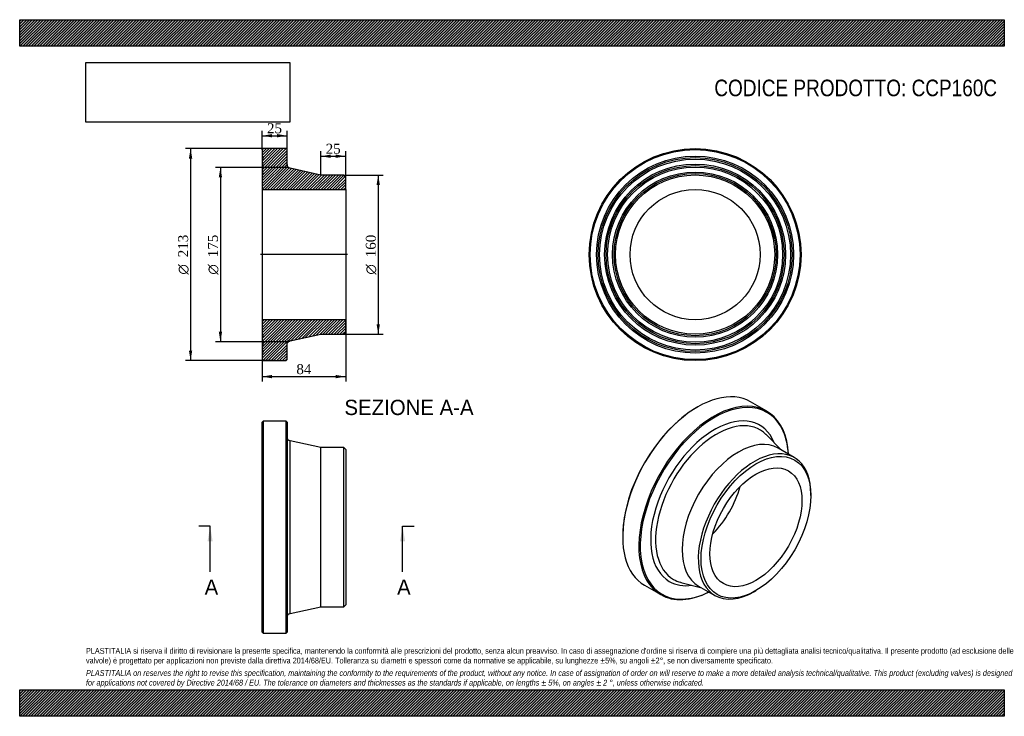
# Model space of a CAD drawing. Header units: millimetres. Extents: x 0 to 990, y 0 to 700.
import ezdxf
from ezdxf.enums import TextEntityAlignment as Align
from ezdxf.lldxf.tags import DXFTag

# ---------------------------------------------------------------- set-up
doc = ezdxf.new("R2010")
doc.units = ezdxf.units.MM
doc.header["$LTSCALE"] = 3.333333
for name, color, linetype in [('CCP160C', 7, 'Continuous'), ('Default', 7, 'Continuous'), ('DV4_Default', 7, 'Continuous')]:
    doc.layers.add(name, color=color, linetype=linetype)
doc.styles.add('SEACAD_Solid_Edge_ANSI', font='seans.ttf')
doc.styles.add('SEACAD_Solid_Edge_ANSI1_Symbols', font='semeca1.ttf')
doc.styles.add('SEACAD_Times_New_Roman', font='times.ttf')
tags = doc.linetypes.add('CENTER2', pattern=[28.575, 19.05, -3.175, 3.175, -3.175]).pattern_tags.tags
tags[10:11] = [DXFTag(74, 4), DXFTag(75, 0), DXFTag(340, '0'), DXFTag(46, 0.0), DXFTag(50, 0.0), DXFTag(44, 0.0), DXFTag(45, 0.0)]
tags[8:9] = [DXFTag(74, 4), DXFTag(75, 0), DXFTag(340, '0'), DXFTag(46, 0.0), DXFTag(50, 0.0), DXFTag(44, 0.0), DXFTag(45, 0.0)]
tags[6:7] = [DXFTag(74, 4), DXFTag(75, 0), DXFTag(340, '0'), DXFTag(46, 0.0), DXFTag(50, 0.0), DXFTag(44, 0.0), DXFTag(45, 0.0)]
tags[4:5] = [DXFTag(74, 4), DXFTag(75, 0), DXFTag(340, '0'), DXFTag(46, 0.0), DXFTag(50, 0.0), DXFTag(44, 0.0), DXFTag(45, 0.0)]
doc.dimstyles.new('ANSImm', dxfattribs={"dimtxt": 10, "dimasz": 10, "dimexe": 5, "dimexo": 0, "dimgap": 2.5, "dimtad": 1, "dimdsep": 46, "dimtxsty": 'SEACAD_Times_New_Roman', "dimblk1": '_SE_FILLED', "dimblk2": '_SE_FILLED', "dimsah": 1, "dimcen": 5, "dimazin": 0, "dimtfac": 0.85, "dimtdec": 3, "dimtofl": 0, "dimtmove": 0, "dimatfit": 3, "dimfxl": 1, "dimarcsym": 0})
picture_1 = doc.add_image_def('image1.jpg', size_in_pixel=(4302, 1260))

# ---------------------------------------------------------------- blocks, each defined once
blk = doc.blocks.new('SE')
at = {"layer": 'CCP160C', "color": 7, "linetype": 'Continuous'}
for p, q in [((244.78, 296.58), (243.78, 295.58)), ((243.78, 84.58), (243.78, 295.58)), ((244.78, 296.58), (244.78, 83.58)), ((267.78, 296.58), (244.78, 296.58)), ((267.78, 83.58), (267.78, 296.58)), ((268.78, 295.58), (267.78, 296.58)), ((268.78, 295.58), (268.78, 84.58)), ((271.92, 103.27), (271.92, 276.89)), ((302.78, 270.08), (271.92, 276.89)), ((302.78, 110.08), (302.78, 270.08)), ((325.78, 270.08), (302.78, 270.08)), ((325.78, 110.08), (325.78, 270.08)), ((327.78, 268.08), (325.78, 270.08)), ((327.78, 268.08), (327.78, 112.08)), ((271.92, 103.27), (302.78, 110.08)), ((302.78, 110.08), (325.78, 110.08)), ((325.78, 110.08), (327.78, 112.08)), ((243.78, 84.58), (244.78, 83.58)), ((244.78, 83.58), (267.78, 83.58)), ((267.78, 83.58), (268.78, 84.58))]:
    blk.add_line(p, q, dxfattribs=at)
for centre, start, end in [((272.78, 280.8), 180, 257.56044), ((272.78, 99.37), 102.43956, 180)]:
    blk.add_arc(centre, 4, start, end, dxfattribs=at)
blk = doc.blocks.new('SE1')
at = {"layer": 'CCP160C', "color": 7, "linetype": 'Continuous'}
for p, q in [((681.58, 310.8), (680.88, 310.4)), ((751.1, 306.69), (734.83, 316.08)), ((765.73, 267.64), (750.42, 283.12)), ((778.86, 260.06), (762.6, 269.45)), ((795.43, 221.81), (795.43, 223.44)), ((606.28, 181.19), (606.28, 180.37)), ((628.33, 131.62), (644.6, 122.23)), ((664.67, 134.6), (685.73, 129.07)), ((682.6, 130.89), (698.86, 121.5)), ((738.86, 125.46), (740.27, 126.28))]:
    blk.add_line(p, q, dxfattribs=at)
for centre, major_axis, start_param, end_param in [((681.58, 223.85), (53.25, 92.23), 0, 3.141593), ((697.85, 214.46), (-53.25, -92.23), 2.420635, 6.283185), ((698.55, 214.05), (52.75, 91.37), 0, 3.851697), ((680.88, 224.26), (-52.75, -91.37), 3.926991, 5.497787), ((698.55, 214.05), (-45.36, -78.56), 2.717994, 6.283185), ((698.55, 214.05), (52.75, 91.37), 5.573081, 6.283185), ((700.77, 212.77), (-43.4, -75.18), 2.986026, 6.283185), ((722.6, 200.17), (-40, -69.28), 3.141593, 6.283185), ((700.77, 212.77), (-43.4, -75.18), -3.298212, -3.29716), ((738.86, 190.78), (-40, -69.28), 2.356194, 6.283185), ((680.88, 224.26), (-32.7, -56.64), 1.138988, 2.002604), ((698.55, 214.05), (-45.36, -78.56), 0, 0.423599), ((700.77, 212.77), (-43.4, -75.18), 0, 0.153878), ((700.77, 212.77), (-43.4, -75.18), 0.153878, 0.156619), ((697.85, 214.46), (-53.25, -92.23), 0, 0.720958), ((738.86, 190.78), (-40, -69.28), 0, 0.785398)]:
    blk.add_ellipse(centre, major_axis=major_axis, ratio=0.57735, start_param=start_param, end_param=end_param, dxfattribs=at)
for major_axis in [(39, 67.55), (-32.7, -56.64)]:
    blk.add_ellipse((740.27, 189.96), major_axis=major_axis, ratio=0.57735, dxfattribs=at)
blk = doc.blocks.new('SE2')
at = {"layer": 'CCP160C', "color": 7, "linetype": 'Continuous'}
for radius in [106.5, 105.5, 99, 97.5, 96, 91, 89.5, 88, 83, 81.5, 80, 65.4]:
    blk.add_circle((679.11, 463.95), radius, dxfattribs=at)
blk = doc.blocks.new('SE4')
at = {"color": 7, "linetype": 'Continuous', "style": 'SEACAD_Solid_Edge_ANSI'}
blk.add_text('A', height=15.33, dxfattribs=at).set_placement((185.94, 137.44), align=Align.TOP_LEFT)
blk = doc.blocks.new('SE5')
at = {"color": 7, "linetype": 'Continuous', "style": 'SEACAD_Solid_Edge_ANSI'}
blk.add_text('A', height=15.33, dxfattribs=at).set_placement((379.45, 137.44), align=Align.TOP_LEFT)
blk = doc.blocks.new('SEANNOT_GROUP')
at = {"linetype": 'Continuous'}
blk.add_hatch(color=7, dxfattribs=at).paths.add_polyline_path([(194.02, 175.77), (191.47, 191.1), (188.91, 175.77)])
at = {"color": 7, "linetype": 'Continuous'}
blk.add_lwpolyline([(191.47, 145.1), (191.47, 191.1)], dxfattribs=at)
blk = doc.blocks.new('SEANNOT_GROUP1')
at = {"linetype": 'Continuous'}
blk.add_hatch(color=7, dxfattribs=at).paths.add_polyline_path([(387.53, 175.77), (384.98, 191.1), (382.42, 175.77)])
at = {"color": 7, "linetype": 'Continuous'}
blk.add_lwpolyline([(384.98, 145.1), (384.98, 191.1)], dxfattribs=at)
blk = doc.blocks.new('SE3')
at = {"layer": 'Default', "color": 7, "linetype": 'CENTER2'}
for p, q in [((191.47, 191.1), (179.97, 191.1)), ((384.98, 191.1), (396.48, 191.1))]:
    blk.add_line(p, q, dxfattribs=at)
at = {"layer": 'Default', "color": 7, "linetype": 'CENTER2', "const_width": 0.0001}
blk.add_lwpolyline([(191.47, 191.1), (384.98, 191.1)], dxfattribs=at)
at = {"layer": 'Default'}
for name in ['SEANNOT_GROUP', 'SEANNOT_GROUP1', 'SE4', 'SE5']:
    blk.add_blockref(name, (0, 0), dxfattribs=at)
blk = doc.blocks.new('SE6')
at = {"layer": 'CCP160C', "linetype": 'Continuous'}
h = blk.add_hatch(dxfattribs=at)
h.set_pattern_fill('LINE', scale=0.62992, angle=45, style=0)
edge = h.paths.add_edge_path()
edge.add_line((325.78, 543.94), (302.78, 543.94))
edge.add_line((302.78, 543.94), (271.92, 550.75))
edge.add_spline(control_points=[(271.92, 550.75), (271.7, 550.8), (271.49, 550.86), (271.07, 551.03), (270.87, 551.14), (270.48, 551.37), (270.3, 551.51), (269.97, 551.81), (269.81, 551.97), (269.38, 552.5), (269.16, 552.9), (268.94, 553.54), (268.88, 553.76), (268.8, 554.21), (268.78, 554.43), (268.78, 554.65)], knot_values=[0, 0, 0, 0, 0.125, 0.125, 0.25, 0.25, 0.375, 0.375, 0.5, 0.5, 0.75, 0.75, 0.875, 0.875, 1, 1, 1, 1], degree=3, periodic=0)
edge.add_line((268.78, 554.65), (268.78, 569.44))
edge.add_line((268.78, 569.44), (267.78, 570.44))
edge.add_line((267.78, 570.44), (244.78, 570.44))
edge.add_line((244.78, 570.44), (243.78, 569.44))
edge.add_line((243.78, 569.44), (243.78, 562.94))
edge.add_line((243.78, 562.94), (244.88, 561.44))
edge.add_line((244.88, 561.44), (243.78, 559.94))
edge.add_line((243.78, 559.94), (243.78, 554.94))
edge.add_line((243.78, 554.94), (244.88, 553.44))
edge.add_line((244.88, 553.44), (243.78, 551.94))
edge.add_line((243.78, 551.94), (243.78, 546.94))
edge.add_line((243.78, 546.94), (244.88, 545.44))
edge.add_line((244.88, 545.44), (243.78, 543.94))
edge.add_line((243.78, 543.94), (243.78, 529.34))
edge.add_line((243.78, 529.34), (327.78, 529.34))
edge.add_line((327.78, 529.34), (327.78, 541.94))
edge.add_line((327.78, 541.94), (325.78, 543.94))
h = blk.add_hatch(dxfattribs=at)
h.set_pattern_fill('LINE', scale=0.62992, angle=45, style=0)
edge = h.paths.add_edge_path()
edge.add_line((327.78, 385.95), (327.78, 398.55))
edge.add_line((327.78, 398.55), (243.78, 398.55))
edge.add_line((243.78, 398.55), (243.78, 383.95))
edge.add_line((243.78, 383.95), (244.88, 382.45))
edge.add_line((244.88, 382.45), (243.78, 380.95))
edge.add_line((243.78, 380.95), (243.78, 375.95))
edge.add_line((243.78, 375.95), (244.88, 374.45))
edge.add_line((244.88, 374.45), (243.78, 372.95))
edge.add_line((243.78, 372.95), (243.78, 367.95))
edge.add_line((243.78, 367.95), (244.88, 366.45))
edge.add_line((244.88, 366.45), (243.78, 364.95))
edge.add_line((243.78, 364.95), (243.78, 358.45))
edge.add_line((243.78, 358.45), (244.78, 357.45))
edge.add_line((244.78, 357.45), (267.78, 357.45))
edge.add_line((267.78, 357.45), (268.78, 358.45))
edge.add_line((268.78, 358.45), (268.78, 373.24))
edge.add_spline(control_points=[(268.78, 373.24), (268.78, 373.69), (268.86, 374.14), (269.16, 374.99), (269.38, 375.39), (269.95, 376.09), (270.29, 376.4), (270.87, 376.76), (271.07, 376.86), (271.49, 377.03), (271.7, 377.1), (271.92, 377.14)], knot_values=[0, 0, 0, 0, 0.25, 0.25, 0.5, 0.5, 0.75, 0.75, 0.875, 0.875, 1, 1, 1, 1], degree=3, periodic=0)
edge.add_line((271.92, 377.14), (302.78, 383.95))
edge.add_line((302.78, 383.95), (325.78, 383.95))
edge.add_line((325.78, 383.95), (327.78, 385.95))
at = {"layer": 'CCP160C', "color": 7, "linetype": 'Continuous'}
for p, q in [((243.78, 569.44), (244.78, 570.44)), ((243.78, 569.44), (243.78, 562.94)), ((267.78, 570.44), (244.78, 570.44)), ((267.78, 570.44), (268.78, 569.44)), ((268.78, 554.65), (268.78, 569.44)), ((243.78, 562.94), (243.78, 559.97)), ((243.78, 562.94), (244.88, 561.44)), ((244.88, 561.44), (243.78, 559.94)), ((243.78, 559.94), (243.78, 554.94)), ((243.78, 554.94), (243.78, 551.97)), ((243.78, 554.94), (244.88, 553.44)), ((244.88, 553.44), (243.78, 551.94)), ((243.78, 551.94), (243.78, 546.94)), ((243.78, 546.94), (243.78, 543.97)), ((243.78, 546.94), (244.88, 545.44)), ((244.88, 545.44), (243.78, 543.94)), ((302.78, 543.94), (271.92, 550.75)), ((243.78, 543.94), (243.78, 529.34)), ((325.78, 543.94), (302.78, 543.94)), ((325.78, 543.94), (327.78, 541.94)), ((327.78, 529.34), (327.78, 541.94)), ((243.78, 529.34), (243.78, 398.55)), ((243.78, 529.34), (327.78, 529.34)), ((327.78, 529.34), (327.78, 398.55)), ((327.78, 398.55), (243.78, 398.55)), ((243.78, 398.55), (243.78, 383.95)), ((327.78, 385.95), (327.78, 398.55)), ((243.78, 383.95), (244.88, 382.45)), ((243.78, 383.93), (243.78, 380.95)), ((244.88, 382.45), (243.78, 380.95)), ((243.78, 380.95), (243.78, 375.95)), ((271.92, 377.14), (302.78, 383.95)), ((302.78, 383.95), (325.78, 383.95)), ((327.78, 385.95), (325.78, 383.95)), ((243.78, 375.95), (244.88, 374.45)), ((243.78, 375.94), (243.78, 372.95)), ((244.88, 374.45), (243.78, 372.95)), ((243.78, 372.95), (243.78, 367.95)), ((243.78, 367.95), (244.88, 366.45)), ((243.78, 367.92), (243.78, 364.95)), ((244.88, 366.45), (243.78, 364.95)), ((268.78, 358.45), (268.78, 373.24)), ((243.78, 364.95), (243.78, 358.45)), ((244.78, 357.45), (243.78, 358.45)), ((244.78, 357.45), (267.78, 357.45)), ((268.78, 358.45), (267.78, 357.45))]:
    blk.add_line(p, q, dxfattribs=at)
for points, knots in [([(271.92, 550.75), (271.7, 550.8), (271.49, 550.86), (271.07, 551.03), (270.87, 551.14), (270.48, 551.37), (270.3, 551.51), (269.97, 551.81), (269.81, 551.97), (269.38, 552.5), (269.16, 552.9), (268.94, 553.54), (268.88, 553.76), (268.8, 554.21), (268.78, 554.43), (268.78, 554.65)], [0, 0, 0, 0, 0.125, 0.125, 0.25, 0.25, 0.375, 0.375, 0.5, 0.5, 0.75, 0.75, 0.875, 0.875, 1, 1, 1, 1]), ([(268.78, 373.24), (268.78, 373.69), (268.86, 374.14), (269.16, 374.99), (269.38, 375.39), (269.95, 376.09), (270.29, 376.4), (270.87, 376.76), (271.07, 376.86), (271.49, 377.03), (271.7, 377.1), (271.92, 377.14)], [0, 0, 0, 0, 0.25, 0.25, 0.5, 0.5, 0.75, 0.75, 0.875, 0.875, 1, 1, 1, 1])]:
    blk.add_open_spline(points, degree=3, knots=knots, dxfattribs=at)
at = {"layer": 'DV4_Default', "color": 7, "linetype": 'CENTER2'}
for p, q in [((268.78, 554.65), (268.78, 551.44)), ((271.92, 550.75), (268.78, 551.44)), ((329.53, 463.95), (242.03, 463.95)), ((271.92, 377.14), (268.78, 376.45)), ((268.78, 373.24), (268.78, 376.45))]:
    blk.add_line(p, q, dxfattribs=at)
blk = doc.blocks.new('DMBLK70')
at = {"layer": 'Default', "linetype": 'Continuous'}
for points in [[(253.78, 585.06), (243.78, 583.39), (253.78, 581.73)], [(258.78, 585.06), (258.78, 581.73), (268.78, 583.39)]]:
    blk.add_hatch(color=7, dxfattribs=at).paths.add_polyline_path(points)
at = {"layer": 'Default', "color": 7, "linetype": 'Continuous'}
for p, q in [((243.78, 569.44), (243.78, 588.39)), ((268.78, 569.44), (268.78, 588.39)), ((243.78, 583.39), (268.78, 583.39))]:
    blk.add_line(p, q, dxfattribs=at)
at = {"layer": 'Default', "color": 7, "linetype": 'Continuous', "style": 'SEACAD_Times_New_Roman'}
blk.add_text('25', height=10, dxfattribs=at).set_placement((248.7, 595.89), align=Align.TOP_LEFT)
blk = doc.blocks.new('_SE_FILLED')
at = {"color": 0}
blk.add_line((0, 0), (-1, 0), dxfattribs=at)
blk.add_solid([(0, 0), (-1, -0.1665), (-1, 0.1665), (0, 0)], dxfattribs=at)
blk = doc.blocks.new('DMBLK71')
at = {"layer": 'Default', "linetype": 'Continuous'}
for points in [[(312.78, 564.47), (302.78, 562.8), (312.78, 561.14)], [(317.78, 564.47), (317.78, 561.14), (327.78, 562.8)]]:
    blk.add_hatch(color=7, dxfattribs=at).paths.add_polyline_path(points)
at = {"layer": 'Default', "color": 7, "linetype": 'Continuous'}
for p, q in [((302.78, 543.94), (302.78, 567.8)), ((327.78, 529.34), (327.78, 567.8)), ((302.78, 562.8), (327.78, 562.8))]:
    blk.add_line(p, q, dxfattribs=at)
at = {"layer": 'Default', "color": 7, "linetype": 'Continuous', "style": 'SEACAD_Times_New_Roman'}
blk.add_text('25', height=10, dxfattribs=at).set_placement((307.7, 575.3), align=Align.TOP_LEFT)
blk = doc.blocks.new('DMBLK72')
at = {"layer": 'Default', "linetype": 'Continuous'}
for points in [[(253.78, 339.68), (253.78, 343.02), (243.78, 341.35)], [(317.78, 339.68), (327.78, 341.35), (317.78, 343.02)]]:
    blk.add_hatch(color=7, dxfattribs=at).paths.add_polyline_path(points)
at = {"layer": 'Default', "color": 7, "linetype": 'Continuous'}
for p, q in [((243.78, 398.55), (243.78, 336.35)), ((327.78, 398.55), (327.78, 336.35)), ((243.78, 341.35), (327.78, 341.35))]:
    blk.add_line(p, q, dxfattribs=at)
at = {"layer": 'Default', "color": 7, "linetype": 'Continuous', "style": 'SEACAD_Times_New_Roman'}
blk.add_text('84', height=10, dxfattribs=at).set_placement((278.2, 353.85), align=Align.TOP_LEFT)
blk = doc.blocks.new('GDimGGroup')
at = {"layer": 'Default', "linetype": 'Continuous'}
for points in [[(170.16, 560.44), (173.49, 560.44), (171.82, 570.44)], [(170.16, 367.45), (171.82, 357.45), (173.49, 367.45)]]:
    blk.add_hatch(color=7, dxfattribs=at).paths.add_polyline_path(points)
at = {"layer": 'Default', "color": 7, "linetype": 'Continuous'}
for p, q in [((256.28, 570.44), (166.82, 570.44)), ((171.82, 570.44), (171.82, 357.45)), ((256.28, 357.45), (166.82, 357.45))]:
    blk.add_line(p, q, dxfattribs=at)
for s, style, p in [('213', 'SEACAD_Times_New_Roman', (159.32, 461.27)), ('O', 'SEACAD_Solid_Edge_ANSI1_Symbols', (159.32, 443.87))]:
    blk.add_text(s, height=10, rotation=90, dxfattribs=dict(at, style=style)).set_placement(p, align=Align.TOP_LEFT)
blk = doc.blocks.new('GDimGGroup1')
at = {"layer": 'Default', "linetype": 'Continuous'}
for points in [[(362.18, 533.94), (360.51, 543.94), (358.84, 533.94)], [(362.18, 393.95), (358.84, 393.95), (360.51, 383.95)]]:
    blk.add_hatch(color=7, dxfattribs=at).paths.add_polyline_path(points)
at = {"layer": 'Default', "color": 7, "linetype": 'Continuous'}
for p, q in [((325.78, 543.94), (365.51, 543.94)), ((360.51, 543.94), (360.51, 383.95)), ((325.78, 383.95), (365.51, 383.95))]:
    blk.add_line(p, q, dxfattribs=at)
for s, style, p in [('160', 'SEACAD_Times_New_Roman', (348.01, 461.27)), ('O', 'SEACAD_Solid_Edge_ANSI1_Symbols', (348.01, 443.87))]:
    blk.add_text(s, height=10, rotation=90, dxfattribs=dict(at, style=style)).set_placement(p, align=Align.TOP_LEFT)
blk = doc.blocks.new('GDimGGroup2')
at = {"layer": 'Default', "linetype": 'Continuous'}
for points in [[(200.16, 541.44), (203.49, 541.44), (201.82, 551.44)], [(200.16, 386.45), (201.82, 376.45), (203.49, 386.45)]]:
    blk.add_hatch(color=7, dxfattribs=at).paths.add_polyline_path(points)
at = {"layer": 'Default', "color": 7, "linetype": 'Continuous'}
for p, q in [((268.78, 551.44), (196.82, 551.44)), ((201.82, 551.44), (201.82, 376.45)), ((268.78, 376.45), (196.82, 376.45))]:
    blk.add_line(p, q, dxfattribs=at)
for s, style, p in [('175', 'SEACAD_Times_New_Roman', (189.32, 461.27)), ('O', 'SEACAD_Solid_Edge_ANSI1_Symbols', (189.32, 443.87))]:
    blk.add_text(s, height=10, rotation=90, dxfattribs=dict(at, style=style)).set_placement(p, align=Align.TOP_LEFT)

msp = doc.modelspace()

# ---------------------------------------------------------------- hatches: boundary and pattern name
at = {"layer": 'Default', "linetype": 'Continuous'}
h = msp.add_hatch(dxfattribs=at)
h.set_pattern_fill('LINE', scale=0.629921, angle=45, style=0)
h.paths.add_polyline_path([(990, 673.333), (990, 700), (0, 700), (0, 673.333)])
for points in [[(990, 673.333), (990, 700), (0, 700), (0, 673.333)], [(990, 0), (990, 26.667), (0, 26.667), (0, 0)]]:
    msp.add_hatch(color=7, dxfattribs=at).paths.add_polyline_path(points)
h = msp.add_hatch(dxfattribs=at)
h.set_pattern_fill('LINE', scale=0.62992, angle=45, style=0)
h.paths.add_polyline_path([(990, 0), (990, 26.667), (0, 26.667), (0, 0)])

# ---------------------------------------------------------------- linework, layer by layer
at = {"layer": 'Default', "color": 7, "linetype": 'Continuous'}
for p, q in [((0, 700), (990, 700)), ((0, 673.333), (0, 700)), ((990, 700), (990, 673.333)), ((990, 673.333), (0, 673.333)), ((0, 26.667), (990, 26.667)), ((0, 0), (0, 26.667)), ((990, 26.667), (990, 0)), ((990, 0), (0, 0))]:
    msp.add_line(p, q, dxfattribs=at)

# ---------------------------------------------------------------- block references
at = {"layer": 'Default'}
for name in ['GDimGGroup', 'SE6', 'SE2', 'GDimGGroup2', 'GDimGGroup1', 'SE1', 'SE', 'SE3']:
    msp.add_blockref(name, (0, 0), dxfattribs=at)

# ---------------------------------------------------------------- texts
at = {"layer": 'Default', "color": 7, "linetype": 'Continuous', "style": 'SEACAD_Solid_Edge_ANSI'}
msp.add_text('SEZIONE A-A', height=15.33333, dxfattribs=at).set_placement((326.507, 318.068), align=Align.TOP_LEFT)
at = {"layer": 'Default', "attachment_point": 1}
for s, insert, char_height, width in [('{\\fArial Narrow|b0||i0||c0|p34;\\C7;\\H16.66666667;\\W1.;CODICE PRODOTTO: CCP160C}', (698.426, 639.781), 16.66667, 285.01897), ("{\\fArial Narrow|b0||i0||c0|p34;\\C7;\\H5.833333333;\\W1.;PLASTITALIA si riserva il diritto di revisionare la presente specifica, mantenendo la conformità alle prescrizioni del prodotto, senza alcun preavviso. In caso di assegnazione d'ordine si riserva di compiere una più dettagliata analisi tecnico/qualitativa. Il presente prodotto (ad esclusione delle \\P}{\\fArial Narrow|b0||i0||c0|p34;\\C7;\\H5.833333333;\\W1.;valvole) è progettato per applicazioni non previste dalla direttiva 2014/68/EU. Tolleranza su diametri e spessori come da normative se applicabile, su lunghezze ±5%, su angoli ±2°, se non diversamente specificato.\\P}{\\fArial Narrow|b0||i0||c0|p34;\\C7;\\H1.666666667;\\W1.;   \\P}{\\fArial Narrow|b0||i1||c0|p34;\\C7;\\H5.833333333;\\W1.;PLASTITALIA on reserves the right to revise this specification, maintaining the conformity to the requirements of the product, without any notice. In case of assignation of order on will reserve to make a more detailed analysis technical/qualitative. This product (excluding valves) is designed \\P}{\\fArial Narrow|b0||i1||c0|p34;\\C7;\\H5.833333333;\\W1.;for applications not covered by Directive 2014/68 / EU. The tolerance on diameters and thicknesses as the standards if applicable, on lengths ± 5%, on angles ± 2 °, unless otherwise indicated.\\P}", (66.667, 68.675), 5.833333, 856.66667)]:
    msp.add_mtext(s, dxfattribs=dict(at, insert=insert, char_height=char_height, width=width))

# ---------------------------------------------------------------- dimensions: what is measured, and where the dimension line sits
at = {"layer": 'Default', "color": 7, "linetype": 'Continuous'}
for base, p1, p2, picture, middle in [((243.784, 583.392), (243.784, 569.441), (268.784, 569.441), 'DMBLK70', (256.284, 583.392)), ((243.784, 341.351), (243.784, 398.554), (327.784, 398.554), 'DMBLK72', (285.784, 341.351))]:
    dim = msp.add_linear_dim(base=base, p1=p1, p2=p2, angle=0, text='\\A1;<>', dimstyle='ANSImm', dxfattribs=at)
    dim.commit()
    dim.dimension.update_dxf_attribs({"geometry": picture, "text_midpoint": middle, "dimtype": 161})
dim = msp.add_linear_dim(base=(327.784, 562.804), p1=(302.784, 543.939), p2=(327.784, 529.338), text='\\A1;<>', dimstyle='ANSImm', dxfattribs=at)
dim.commit()
dim.dimension.update_dxf_attribs({"geometry": 'DMBLK71', "text_midpoint": (315.284, 562.804), "dimtype": 160})

# ---------------------------------------------------------------- pictures from other files: only their frames are drawn
image = msp.add_image(picture_1, insert=(66.667, 597.011), size_in_units=(204.857, 60))
image.dxf.flags = 7

doc.saveas('drawing.dxf')
